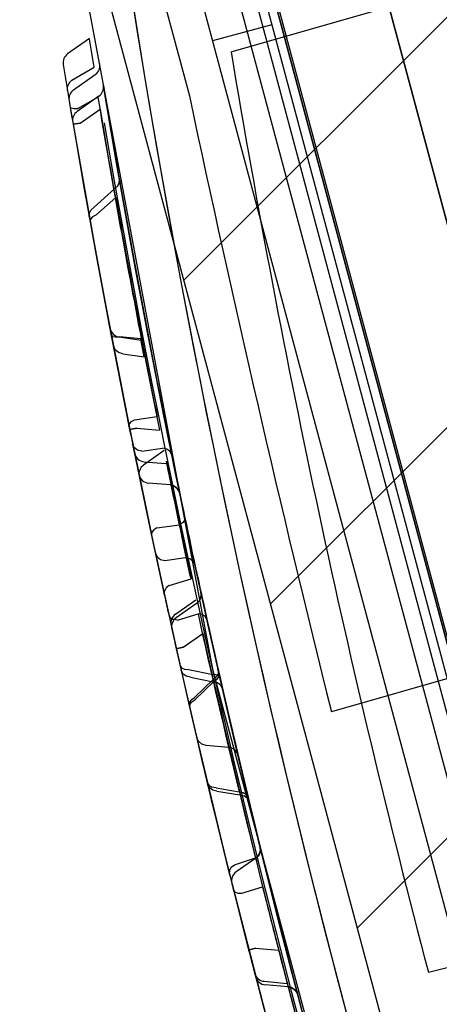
# Paper-space layout 'SUBMITTAL_E2H_2_1' of a CAD drawing. Header units: millimetres. Extents: x 0 to 841, y 0 to 594.
# Tile 8 of 67: x 109.03 to 110.47, y 166.5 to 169.89. Entities that reach past the tile are written whole.
import ezdxf

# ---------------------------------------------------------------- set-up
doc = ezdxf.new("R2010")
doc.units = ezdxf.units.MM
doc.header["$LTSCALE"] = 46.255
doc.layers.get('0').update_dxf_attribs({"linetype": 'CONTINUOUS'})
doc.layers.add('CURVES', color=7, linetype='CONTINUOUS')
doc.layers.add('NOTES', color=7, linetype='CONTINUOUS')
doc.styles.get("Standard").update_dxf_attribs({"font": 'txt', "width": 0.725})
doc.dimstyles.new('DIMSTYLE_1', dxfattribs={"dimtxt": 3.5, "dimasz": 4.8, "dimexe": 3.2, "dimexo": 1.6, "dimgap": 1.75, "dimtad": 0, "dimtih": 1, "dimtoh": 1, "dimdec": 1, "dimzin": 0, "dimdsep": 46, "dimtxsty": 'STANDARD', "dimblk": 'CLOSED', "dimblk1": 'CLOSED', "dimblk2": 'CLOSED', "dimcen": 0.09, "dimadec": 0, "dimazin": 0, "dimtp": 0.4, "dimtm": 0.4, "dimtfac": 1, "dimtdec": 1, "dimtofl": 0, "dimtmove": 0, "dimatfit": 3, "dimldrblk": 'CLOSED', "dimfxl": 1, "dimtolj": 1, "dimtzin": 0, "dimarcsym": 0})
doc.dimstyles.new('DIMSTYLE_3', dxfattribs={"dimtxt": 3.5, "dimasz": 4.8, "dimexe": 3.2, "dimexo": 1.6, "dimgap": 1.75, "dimtad": 0, "dimtih": 1, "dimtoh": 1, "dimdec": 1, "dimzin": 0, "dimdsep": 46, "dimtxsty": 'STANDARD', "dimblk": 'CLOSED', "dimblk1": 'CLOSED', "dimblk2": 'CLOSED', "dimcen": 0.09, "dimadec": 0, "dimazin": 0, "dimtp": 0.5, "dimtm": 0.5, "dimtfac": 1, "dimtdec": 1, "dimtofl": 0, "dimtmove": 0, "dimatfit": 3, "dimldrblk": 'CLOSED', "dimfxl": 1, "dimtolj": 1, "dimtzin": 0, "dimarcsym": 0})

# ---------------------------------------------------------------- blocks, each defined once
blk = doc.blocks.new('*D39')
at = {"color": 2, "linetype": 'CONTINUOUS'}
for p, q in [((105.3226431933, 187.0594612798), (101.8403923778, 200.0553982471)), ((111.722789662, 163.1737894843), (105.3226431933, 187.0594612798)), ((88.6845306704, 157.4733052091), (69.1660031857, 157.4733052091)), ((112.3741040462, 157.4733052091), (88.6845306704, 157.4733052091))]:
    blk.add_line(p, q, dxfattribs=at)
for points in [[(98.3650756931, 194.6929682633), (102.6686133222, 196.964435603), (97.8610072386, 196.2114922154), (98.3650756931, 194.6929682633)], [(71.8489906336, 162.3119721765), (72.3660031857, 157.4733052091), (73.4462346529, 162.2181023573), (71.8489906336, 162.3119721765)]]:
    blk.add_lwpolyline(points, dxfattribs=at)
for start, end in [(105.000000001, 132.0102912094), (145.1234989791, 180)]:
    blk.add_arc((113.2502298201, 157.4733052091), 40.8842266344, start, end, dxfattribs=at)
at = {"color": 2, "linetype": 'CONTINUOUS', "insert": (82.4428640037, 186.1012924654), "char_height": 3.5, "width": 12.4833333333, "attachment_point": 2, "line_spacing_factor": 0.9}
blk.add_mtext('75.0\\Fgdt;{\\Fgdt;~}', dxfattribs=at)
blk = doc.blocks.new('_CLOSED')
at = {"color": 0, "linetype": 'BYBLOCK'}
for p, q in [((0, 0), (-1, 0.1666666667)), ((-1, 0.1666666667), (-1, -0.1666666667)), ((-1, -0.1666666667), (0, 0)), ((-1, 0), (0, 0))]:
    blk.add_line(p, q, dxfattribs=at)
blk = doc.blocks.new('*D42')
at = {"color": 2, "linetype": 'CONTINUOUS'}
for p, q in [((91.6700745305, 252.9540907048), (91.6700745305, 257.9040907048)), ((200.5303540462, 252.9540907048), (200.5303540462, 257.9040907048)), ((91.6700745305, 254.7040907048), (136.7377142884, 254.7040907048)), ((200.5303540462, 254.7040907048), (147.8502142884, 254.7040907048)), ((91.6700745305, 239.6163708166), (91.6700745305, 252.9540907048)), ((200.5303540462, 157.5233052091), (200.5303540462, 252.9540907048))]:
    blk.add_line(p, q, dxfattribs=at)
at = {"color": 2, "linetype": 'CONTINUOUS', "xscale": 4.8, "yscale": 4.8, "zscale": 4.8, "rotation": 180}
blk.add_blockref('_CLOSED', (91.6700745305, 254.7040907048), dxfattribs=at)
at = {"color": 2, "linetype": 'CONTINUOUS', "xscale": 4.8, "yscale": 4.8, "zscale": 4.8}
blk.add_blockref('_CLOSED', (200.5303540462, 254.7040907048), dxfattribs=at)
at = {"color": 2, "linetype": 'CONTINUOUS', "insert": (142.2939642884, 256.4540907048), "char_height": 3.5, "width": 15.225, "attachment_point": 2, "line_spacing_factor": 0.9}
blk.add_mtext('871\\P[34.3]', dxfattribs=at)
blk = doc.blocks.new('*D43')
at = {"color": 2, "linetype": 'CONTINUOUS'}
for p, q in [((63.790818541, 239.0519462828), (56.784568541, 239.0519462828)), ((59.984568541, 239.0519462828), (59.984568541, 201.762625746)), ((90.9164759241, 239.0519462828), (63.790818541, 239.0519462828)), ((59.984568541, 157.4733052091), (59.984568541, 189.512625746)), ((63.790818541, 157.4733052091), (56.784568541, 157.4733052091)), ((112.9928540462, 157.4733052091), (63.790818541, 157.4733052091))]:
    blk.add_line(p, q, dxfattribs=at)
at = {"color": 2, "linetype": 'CONTINUOUS', "xscale": 4.8, "yscale": 4.8, "zscale": 4.8}
for p, rotation in [((59.984568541, 239.0519462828), 90), ((59.984568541, 157.4733052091), 270)]:
    blk.add_blockref('_CLOSED', p, dxfattribs=dict(at, rotation=rotation))
at = {"color": 2, "linetype": 'CONTINUOUS', "insert": (59.984568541, 200.012625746), "char_height": 3.5, "width": 15.225, "attachment_point": 2, "line_spacing_factor": 0.9}
blk.add_mtext('653\\P[25.7]', dxfattribs=at)

psp = doc.layouts.new('SUBMITTAL_E2H_2_1')

# ---------------------------------------------------------------- hatches: boundary and pattern name
at = {"linetype": 'CONTINUOUS'}
h = psp.add_hatch(dxfattribs=at)
h.set_pattern_fill('doorswing', color=2, angle=45, style=0, pattern_type=0)
h.set_pattern_definition([(45, (0, 0), (-0.7071067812, 0.7071067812), [])])
edge = h.paths.add_edge_path()
edge.add_arc((115.9591540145, 154.1965202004), 84.5915298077, 359.8699776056, 106.1287594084)
edge.add_line((113.6083141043, 154.0045552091), (200.5504660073, 154.0045552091))
edge.add_line((113.6083141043, 154.0045552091), (92.1201595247, 234.199439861))
edge.add_arc((92.96655203, 234.4262300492), 0.875, 116.3926077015, 195)
edge.add_line((92.5775973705, 235.2100280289), (92.4598911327, 235.4585135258))

# ---------------------------------------------------------------- linework, layer by layer
at = {"color": 2, "linetype": 'CONTINUOUS'}
psp.add_line((113.6083141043, 154.0045552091), (92.1201595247, 234.199439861), dxfattribs=at)
at = {"color": 7, "linetype": 'CONTINUOUS'}
for p, q in [((113.6083141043, 154.0045552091), (92.1201595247, 234.199439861)), ((93.1713361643, 233.8576452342), (113.6491040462, 157.4335750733)), ((112.0659924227, 161.6514578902), (109.4810372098, 171.2986420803)), ((109.8412166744, 170.0751747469), (111.7305957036, 163.023916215)), ((109.6359574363, 170.0201756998), (111.5253364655, 162.9689171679)), ((109.7555645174, 169.7771146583), (110.5708691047, 170.0108994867)), ((109.5240355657, 169.9523822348), (109.6117108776, 169.625173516)), ((109.8962157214, 169.8699155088), (109.6909564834, 169.8149164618)), ((109.2830444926, 169.7240484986), (109.2675245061, 169.8204955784)), ((109.2069623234, 169.6797509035), (109.2830530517, 169.7240534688)), ((109.2125097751, 169.6460167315), (109.2873448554, 169.6984168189)), ((109.1912779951, 169.643615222), (109.1916420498, 169.6573183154)), ((109.1971505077, 169.6699333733), (109.1916577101, 169.6572986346)), ((109.2069674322, 169.6797442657), (109.1971505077, 169.6699333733)), ((109.227547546, 169.5813261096), (109.2958726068, 169.6213218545)), ((109.2008843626, 169.5861352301), (109.2046693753, 169.5828182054)), ((109.204669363, 169.5828183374), (109.2008843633, 169.5861352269)), ((109.2140903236, 169.5811191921), (109.204669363, 169.5828183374)), ((109.2140903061, 169.581119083), (109.2275477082, 169.5813262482)), ((109.2275477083, 169.5813262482), (109.2140903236, 169.5811191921)), ((109.2350534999, 169.5316655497), (109.303738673, 169.5798000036)), ((109.2350537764, 169.5316659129), (109.2107773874, 169.5275423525)), ((109.2107774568, 169.5275420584), (109.2350545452, 169.531666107)), ((109.3640865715, 169.3136419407), (109.3699297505, 169.3250269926)), ((109.3699297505, 169.3250269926), (109.3705266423, 169.3372466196)), ((109.2829885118, 169.2418495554), (109.3538407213, 169.3047229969)), ((109.3538424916, 169.3047240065), (109.3640865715, 169.3136419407)), ((109.2889419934, 169.2142909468), (109.3580079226, 169.2751844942)), ((109.2662538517, 169.2095299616), (109.2668599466, 169.2215330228)), ((109.2668599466, 169.2215330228), (109.2727107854, 169.2329164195)), ((109.2727107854, 169.2329164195), (109.2829898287, 169.241838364)), ((109.2707354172, 169.2007287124), (109.2691894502, 169.1931702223)), ((109.2776721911, 169.2081459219), (109.2707354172, 169.2007287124)), ((109.2889421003, 169.2142910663), (109.2776721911, 169.2081459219)), ((109.3461029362, 168.7961270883), (109.3422711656, 168.7993536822)), ((109.3422711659, 168.7993536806), (109.3461029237, 168.7961271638)), ((109.3461029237, 168.7961271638), (109.3554901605, 168.794631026)), ((109.3554901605, 168.794631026), (109.3688524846, 168.7951172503)), ((109.3688526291, 168.7951171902), (109.4468450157, 168.7833802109)), ((109.4562077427, 168.7256521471), (109.44413956, 168.7873963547)), ((109.3486705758, 168.7660229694), (109.3549117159, 168.7516946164)), ((109.3667453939, 168.7412318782), (109.3549162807, 168.7516712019)), ((109.3819969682, 168.7366166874), (109.3667453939, 168.7412318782)), ((109.3819982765, 168.7366222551), (109.456205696, 168.7256524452)), ((109.4048066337, 168.4955160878), (109.41171679, 168.5031385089)), ((109.41171679, 168.5031385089), (109.4230376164, 168.5095347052)), ((109.4230377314, 168.5095347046), (109.5001835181, 168.5210828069)), ((109.4033793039, 168.4878500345), (109.4048066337, 168.4955160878)), ((109.4058821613, 168.4754017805), (109.4300500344, 168.4802666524)), ((109.4300487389, 168.4802669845), (109.4058822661, 168.4754011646)), ((109.4300489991, 168.4802670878), (109.5086519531, 168.4733588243)), ((109.4217438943, 168.4137300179), (109.4158938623, 168.4258404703)), ((109.4330834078, 168.4050834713), (109.4217438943, 168.4137300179)), ((109.4478982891, 168.4014362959), (109.4330834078, 168.4050834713)), ((109.4478973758, 168.4014403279), (109.5193079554, 168.4117229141)), ((109.5340835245, 168.4080683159), (109.5193010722, 168.4116763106)), ((109.545428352, 168.3994404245), (109.5340835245, 168.4080683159)), ((109.5513085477, 168.3873134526), (109.545428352, 168.3994404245)), ((109.4557332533, 168.3646580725), (109.5299647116, 168.3581636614)), ((109.5965335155, 168.1698672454), (109.5952357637, 168.1618445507)), ((109.488725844, 168.129973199), (109.4819383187, 168.1217932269)), ((109.4999610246, 168.1368255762), (109.488725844, 168.129973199)), ((109.4999530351, 168.1368324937), (109.5771237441, 168.1471694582)), ((109.5884106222, 168.1538632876), (109.5771241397, 168.1471694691)), ((109.5952357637, 168.1618445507), (109.5884106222, 168.1538632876)), ((109.4819383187, 168.1217932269), (109.4806869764, 168.1135549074)), ((109.4943307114, 168.0495555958), (109.5003302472, 168.0372429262)), ((109.5003302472, 168.0372429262), (109.5117078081, 168.0284665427)), ((109.5117078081, 168.0284665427), (109.5264682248, 168.0247654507)), ((109.5264682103, 168.0247654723), (109.5985435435, 168.0349880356)), ((109.5985225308, 168.0349846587), (109.6132637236, 168.031299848)), ((109.6132637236, 168.031299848), (109.6246338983, 168.0225501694)), ((109.6246338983, 168.0225501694), (109.6306445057, 168.0102664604)), ((109.5421352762, 167.938831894), (109.6173085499, 167.9615264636)), ((109.5315300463, 167.929882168), (109.5255882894, 167.9186095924)), ((109.542135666, 167.9388309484), (109.5315300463, 167.929882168)), ((109.5252256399, 167.9067538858), (109.5255799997, 167.9186437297)), ((111.5218295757, 167.9107554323), (110.1013017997, 167.5034256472)), ((109.5636979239, 167.8394323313), (109.6336026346, 167.8883801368)), ((109.5404199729, 167.8375581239), (109.5458858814, 167.8277501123)), ((109.5458858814, 167.8277501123), (109.5567089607, 167.821018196)), ((109.5710279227, 167.8185199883), (109.6413954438, 167.8405779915)), ((109.6556892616, 167.8380884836), (109.6413815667, 167.8405734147)), ((109.6665074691, 167.8313741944), (109.6556892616, 167.8380884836)), ((109.6719787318, 167.8215833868), (109.6665074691, 167.8313741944)), ((109.571027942, 167.8185199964), (109.55670897, 167.8210182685)), ((109.5906022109, 167.7255505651), (109.6576423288, 167.7725318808)), ((109.5906022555, 167.7255507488), (109.5665356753, 167.7201525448)), ((109.5665357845, 167.720152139), (109.5906030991, 167.7255512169)), ((109.5797470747, 167.6614741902), (109.5846042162, 167.6543657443)), ((109.5891916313, 167.6344080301), (109.5831199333, 167.6465647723)), ((109.5846042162, 167.6543657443), (109.5948531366, 167.6497543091)), ((109.6005279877, 167.6257793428), (109.5891916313, 167.6344080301)), ((109.5948531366, 167.6497543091), (109.6087310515, 167.6485457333)), ((109.6151723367, 167.6221680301), (109.6005279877, 167.6257793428)), ((109.6087309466, 167.6485484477), (109.688299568, 167.6332911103)), ((109.6151723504, 167.6221680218), (109.6939764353, 167.606430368)), ((109.6882958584, 167.6332802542), (109.7021329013, 167.6321618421)), ((109.7050361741, 167.6232421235), (109.6941641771, 167.6149206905)), ((109.7021329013, 167.6321618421), (109.7123490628, 167.6276796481)), ((109.7112493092, 167.6335444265), (109.7050361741, 167.6232421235)), ((109.7133174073, 167.624398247), (109.7068185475, 167.6151520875)), ((109.7118314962, 167.6442153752), (109.7112493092, 167.6335444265)), ((109.7123490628, 167.6276796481), (109.7172410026, 167.6204718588)), ((109.7141987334, 167.6338109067), (109.7133174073, 167.624398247)), ((109.6288794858, 167.5528573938), (109.6941821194, 167.6149373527)), ((109.6308968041, 167.5446679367), (109.6957205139, 167.6075354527)), ((109.7085968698, 167.6028398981), (109.6939795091, 167.6064292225)), ((109.6957232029, 167.6075351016), (109.7068172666, 167.6151546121)), ((109.7068185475, 167.6151520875), (109.6957237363, 167.6075325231)), ((109.7199226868, 167.5942476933), (109.7085968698, 167.6028398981)), ((109.7260096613, 167.5821302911), (109.7199226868, 167.5942476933)), ((109.6117917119, 167.5341615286), (109.6112344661, 167.5234647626)), ((109.6117917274, 167.5341613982), (109.6179982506, 167.5444999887)), ((109.6132192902, 167.5280417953), (109.6123073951, 167.5188070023)), ((109.6132318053, 167.527982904), (109.619765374, 167.5371123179)), ((109.6179982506, 167.5444999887), (109.6288795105, 167.5528573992)), ((109.619765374, 167.5371123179), (109.6308959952, 167.5446668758)), ((109.7797603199, 167.3513495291), (109.8175181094, 167.1933216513)), ((109.6730196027, 167.2598151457), (109.6785707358, 167.2501768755)), ((109.6806876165, 167.2413481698), (109.674613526, 167.253134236)), ((109.6785707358, 167.2501768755), (109.6893414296, 167.2436330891)), ((109.6919465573, 167.2330367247), (109.6806996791, 167.2413453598)), ((109.703513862, 167.2412882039), (109.6893414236, 167.2436330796)), ((109.7064436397, 167.2296215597), (109.6919465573, 167.2330367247)), ((109.7035138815, 167.241288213), (109.7832877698, 167.2273377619)), ((109.7064431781, 167.2296224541), (109.7858017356, 167.2165060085)), ((109.7832862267, 167.2273370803), (109.7974376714, 167.2250154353)), ((109.785775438, 167.2165078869), (109.8002249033, 167.2131812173)), ((109.7974376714, 167.2250154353), (109.8081994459, 167.2185020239)), ((109.8081994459, 167.2185020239), (109.8137609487, 167.2088919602)), ((109.8114386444, 167.2049560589), (109.8002232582, 167.2131200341)), ((109.8114310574, 167.205021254), (109.8174942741, 167.1934203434)), ((109.8175181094, 167.1933216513), (109.8114386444, 167.2049560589)), ((109.8508413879, 167.0083504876), (109.8570171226, 167.0188585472)), ((109.8570171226, 167.0188585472), (109.8574415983, 167.0296579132)), ((109.7668865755, 166.9759234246), (109.8398996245, 166.9998130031)), ((109.8399014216, 166.9998136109), (109.8508413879, 167.0083504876)), ((109.7497704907, 166.9568344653), (109.7493614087, 166.9460185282)), ((109.7559415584, 166.9673647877), (109.7497704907, 166.9568344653)), ((109.7559416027, 166.967364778), (109.7668865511, 166.9759234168)), ((109.7682664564, 166.8830052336), (109.763348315, 166.889855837)), ((109.7682716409, 166.8829845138), (109.778407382, 166.8787875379)), ((109.778407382, 166.8787875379), (109.7920817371, 166.8779299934)), ((109.7920816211, 166.8779302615), (109.8638958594, 166.9000694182)), ((110.4354950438, 166.6064130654), (111.1991440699, 166.796812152)), ((109.8159075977, 166.6822383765), (109.8398091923, 166.6883662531)), ((109.8398080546, 166.6883664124), (109.8159077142, 166.68223785)), ((109.8398080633, 166.6883665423), (109.9197187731, 166.6813435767)), ((109.8694893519, 166.5745333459), (109.948958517, 166.5675806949))]:
    psp.add_line(p, q, dxfattribs=at)
at = {"color": 3, "linetype": 'CONTINUOUS'}
psp.add_line((112.1263627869, 161.6676340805), (109.5414075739, 171.3148182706), dxfattribs=at)
at = {"color": 6, "linetype": 'CONTINUOUS'}
for p, q in [((109.1964029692, 170.2966536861), (109.6912873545, 167.6500086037)), ((111.7279950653, 163.1785108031), (109.9162617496, 169.9399915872)), ((109.2672063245, 169.8224615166), (109.1920262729, 169.7698198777)), ((109.1765277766, 169.7330447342), (109.1912780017, 169.6436151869)), ((109.3269504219, 169.5902311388), (109.3151140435, 169.660938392)), ((109.2996353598, 169.6240443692), (109.225009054, 169.5717904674)), ((109.3606491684, 169.39361615), (109.3269025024, 169.5905154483)), ((109.2008843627, 169.5861352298), (109.2693352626, 169.1923587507)), ((109.2095452, 169.5348073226), (109.219933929, 169.4738420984)), ((109.2107773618, 169.5275425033), (109.3043208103, 169.0007281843)), ((109.2199009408, 169.4740347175), (109.2494209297, 169.3042167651)), ((109.4108259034, 169.1125681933), (109.3604885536, 169.3945249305)), ((109.4110991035, 169.1111030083), (109.3606491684, 169.39361615)), ((109.4298026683, 169.009637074), (109.3705248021, 169.3372570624)), ((109.2492866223, 169.3049783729), (109.292994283, 169.0621132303)), ((109.2494209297, 169.3042167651), (109.2932272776, 169.0608448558)), ((109.2662540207, 169.2095290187), (109.3231021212, 168.9002620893)), ((109.2691894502, 169.1931702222), (109.3344737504, 168.8402063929)), ((109.2693352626, 169.1923587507), (109.3422711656, 168.7993536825)), ((109.4696885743, 168.798635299), (109.4108259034, 169.1125681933)), ((109.292994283, 169.0621132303), (109.3436871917, 168.7919634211)), ((109.3043208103, 169.0007281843), (109.4058822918, 168.4754010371)), ((109.5050897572, 168.6170486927), (109.4298026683, 169.009637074)), ((109.3231021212, 168.9002620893), (109.3945206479, 168.5320990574)), ((109.3344737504, 168.8402063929), (109.4033793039, 168.4878500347)), ((109.3373905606, 168.8248980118), (109.3486698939, 168.766026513)), ((109.3434659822, 168.7931172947), (109.3910102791, 168.5497149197)), ((109.4439851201, 168.7881883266), (109.3709600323, 168.7945771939)), ((109.5248839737, 168.5176782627), (109.4694418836, 168.7999150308)), ((109.5965349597, 168.1698603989), (109.5050897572, 168.6170486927)), ((109.3909024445, 168.5502567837), (109.424921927, 168.3814560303)), ((109.3945206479, 168.5320990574), (109.4806870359, 168.1135546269)), ((109.5643497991, 168.3238796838), (109.5247570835, 168.5183167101)), ((109.4158946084, 168.4258367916), (109.486888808, 168.0843952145)), ((109.5250919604, 168.4029675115), (109.4538173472, 168.3530604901)), ((109.424921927, 168.3814560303), (109.4373377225, 168.3208933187)), ((109.6227705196, 168.046790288), (109.5513085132, 168.3873136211)), ((109.4385987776, 168.3147719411), (109.4481595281, 168.2685426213)), ((109.5786658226, 168.2549507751), (109.5643212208, 168.3240242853)), ((109.448141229, 168.2686304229), (109.4770094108, 168.1309020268)), ((109.5452377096, 168.2845881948), (109.4707984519, 168.2911007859)), ((109.5452379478, 168.2845902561), (109.5603510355, 168.2799185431)), ((109.5603510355, 168.2799185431), (109.5721931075, 168.269430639)), ((109.5721931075, 168.269430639), (109.578656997, 168.2549927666)), ((109.4769703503, 168.1310865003), (109.5252256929, 167.9067536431)), ((109.486888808, 168.0843952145), (109.5797468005, 167.6614754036)), ((109.4943307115, 168.0495555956), (109.5381309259, 167.8479400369)), ((109.7172410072, 167.6204718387), (109.6227705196, 168.046790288)), ((109.6776538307, 167.7960580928), (109.6306445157, 168.0102664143)), ((109.6516897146, 167.9002980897), (109.6463810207, 167.8866958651)), ((109.6667770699, 167.8450403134), (109.6513933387, 167.9149307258)), ((109.6668509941, 167.8447150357), (109.6513949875, 167.9149238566)), ((109.6514009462, 167.9148967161), (109.6516897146, 167.9002980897)), ((109.636279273, 167.8761529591), (109.5664068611, 167.8272277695)), ((109.6463810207, 167.8866958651), (109.6362797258, 167.8761523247)), ((109.5381309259, 167.8479400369), (109.5831199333, 167.6465647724)), ((109.540419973, 167.8375581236), (109.6054938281, 167.5484352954)), ((109.7104561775, 167.6502503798), (109.6667770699, 167.8450403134)), ((109.7414897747, 167.5149321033), (109.6719787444, 167.82158333)), ((109.7260096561, 167.5821303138), (109.6776538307, 167.7960580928)), ((109.5513080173, 167.7883789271), (109.5647050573, 167.7283207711)), ((109.5647050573, 167.7283207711), (109.6026121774, 167.561001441)), ((109.5665356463, 167.7201526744), (109.6872768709, 167.2002460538)), ((109.6912873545, 167.6500086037), (110.3881629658, 165.0492298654)), ((109.774638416, 167.3730393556), (109.7102484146, 167.6511775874)), ((109.7749386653, 167.3717603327), (109.7104561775, 167.6502503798)), ((109.7832420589, 167.3366397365), (109.7118314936, 167.6442153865)), ((109.8576871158, 167.0286606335), (109.7141957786, 167.633823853)), ((109.8588106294, 167.0241046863), (109.7141987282, 167.6338130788)), ((109.6025454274, 167.5612927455), (109.6585589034, 167.3207085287)), ((109.6054938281, 167.5484352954), (109.6730196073, 167.2598151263)), ((109.6112344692, 167.5234647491), (109.6790726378, 167.2344685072)), ((109.6123073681, 167.5188071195), (109.7489637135, 166.9476217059)), ((109.8137609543, 167.2088919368), (109.7414897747, 167.5149321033)), ((109.6427439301, 167.4020493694), (109.6361279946, 167.4161188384)), ((109.6361279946, 167.4161188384), (109.6746748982, 167.2529156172)), ((109.6544976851, 167.3918720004), (109.6427439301, 167.4020493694)), ((109.6693692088, 167.3873358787), (109.6544976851, 167.3918720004)), ((109.746409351, 167.380592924), (109.6693689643, 167.3873330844)), ((109.8488906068, 167.0643903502), (109.774638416, 167.3730393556)), ((109.6584099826, 167.321338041), (109.7224841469, 167.0550702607)), ((109.857441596, 167.0296579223), (109.7832420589, 167.3366397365)), ((109.6790726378, 167.2344685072), (109.7493614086, 166.9460185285)), ((109.6872768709, 167.2002460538), (109.8159077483, 166.6822377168)), ((109.7223117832, 167.0557742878), (109.7819183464, 166.8158900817)), ((109.9177810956, 166.7885501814), (109.8486453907, 167.065426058)), ((109.9178987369, 166.7880810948), (109.8488906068, 167.0643903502)), ((109.8558725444, 167.0236164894), (109.8506283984, 167.0096519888)), ((109.8723805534, 166.9692719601), (109.8552528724, 167.0385411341)), ((109.8552579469, 167.0385205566), (109.8558725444, 167.0236164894)), ((110.0336729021, 166.3445757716), (109.8576871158, 167.0286606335)), ((109.8403547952, 166.9988373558), (109.7727677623, 166.9515124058)), ((109.8506283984, 167.0096519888), (109.8403552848, 166.9988366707)), ((109.7485138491, 166.9494347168), (109.9124523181, 166.3140155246)), ((109.9206223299, 166.7773739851), (109.8723805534, 166.9692719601)), ((109.7578895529, 166.9117270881), (109.7728339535, 166.8519882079)), ((109.763345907, 166.889865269), (109.8333834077, 166.6143600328)), ((109.7633486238, 166.8898546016), (109.8338585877, 166.612526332)), ((109.7728083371, 166.8520902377), (109.8150093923, 166.6857421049)), ((109.7818058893, 166.8163359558), (109.8242067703, 166.6499344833)), ((109.9671267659, 166.5965716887), (109.9177810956, 166.7885501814)), ((109.967159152, 166.5964632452), (109.9178987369, 166.7880810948)), ((109.991907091, 166.5018528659), (109.9206223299, 166.7773739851)), ((109.814895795, 166.6861853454), (109.8770944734, 166.4469919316)), ((109.8241741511, 166.6500611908), (109.8395913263, 166.590385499)), ((109.8333834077, 166.6143600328), (109.9124096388, 166.3141732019)), ((109.98513392, 166.5276371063), (109.9671267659, 166.5965716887)), ((109.9521282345, 166.5554855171), (109.8726223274, 166.5624413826)), ((109.9521284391, 166.5554875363), (109.9667055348, 166.551111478)), ((109.9667055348, 166.551111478), (109.9783428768, 166.5413025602)), ((109.9783428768, 166.5413025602), (109.9851235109, 166.527676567)), ((110.0737092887, 166.1965137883), (109.991907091, 166.5018528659))]:
    psp.add_line(p, q, dxfattribs=at)
at = {"color": 2, "linetype": 'CONTINUOUS'}
psp.add_arc((115.9591540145, 154.1965202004), 84.5915298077, 359.8699776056, 106.1287594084, dxfattribs=at)
at = {"color": 7, "linetype": 'CONTINUOUS'}
for centre, radius, start, end in [((115.9591540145, 154.1965202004), 84.5915298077, 359.8699776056, 106.1287594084), ((143.9809500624, 175.4441306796), 34.9996971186, 188.9110474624, 201.0889525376), ((144.2440736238, 175.5146344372), 34.9624998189, 189.4452439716, 194.7613556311), ((109.2658362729, 169.7291315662), 0.0374992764, 305.0023593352, 9.3273446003), ((143.8238523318, 175.4019406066), 34.983028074, 189.4454694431, 191.7885513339), ((143.8236933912, 175.4018657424), 34.9828579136, 189.4453912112, 191.7884844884), ((143.8221134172, 175.4015705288), 35.10625, 189.4398914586, 189.6321181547), ((109.2340188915, 169.6152985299), 0.0375, 125, 189.4971156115), ((170.7104412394, 182.6062762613), 62.4624997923, 191.9947661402, 193.9922521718), ((143.925334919, 175.427950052), 35.1129120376, 189.5187390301, 190.9081062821), ((143.923616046, 175.4276503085), 35.1111672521, 189.5187204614, 190.9081569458), ((143.8612955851, 175.40766307), 35.0455236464, 189.5724183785, 191.4121738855), ((143.8595407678, 175.4073486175), 35.0437409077, 189.5723884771, 191.4122378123), ((143.8221134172, 175.4015705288), 35, 189.6539956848, 200.3460043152), ((143.8217684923, 175.4015032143), 34.9808985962, 189.9831811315, 191.9308486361), ((143.9570391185, 175.4079067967), 35.138344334, 190.0513530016, 191.3026620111), ((143.8221134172, 175.4015705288), 35.10625, 190.1473892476, 190.186108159), ((143.8221134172, 175.4015705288), 35.10625, 190.8398102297, 190.8968735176), ((143.8221134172, 175.4015705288), 35.10625, 191.3579083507, 191.5132900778), ((109.4590008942, 168.4020187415), 0.0375, 191.518545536, 265.001513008), ((143.8276688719, 175.4028006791), 34.9869395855, 191.5672119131, 192.8521076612), ((143.8221134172, 175.4015705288), 35.10625, 191.9811917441, 192.0884703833), ((143.8147998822, 175.3999241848), 34.9737547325, 192.1980492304, 192.9166376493), ((143.8221134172, 175.4015705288), 35.10625, 192.3268621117, 192.4425442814), ((143.8215180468, 175.4014098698), 34.9806344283, 192.3579682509, 194.6951827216), ((109.5852070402, 167.8087141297), 0.0375, 125, 192.5043338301), ((143.6330633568, 175.3825828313), 34.8183191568, 192.5100145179, 193.5458153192), ((143.8221134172, 175.4015705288), 35.10625, 192.5043338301, 192.6388461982), ((143.8181391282, 175.4005564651), 34.9771511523, 192.5143159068, 193.544496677), ((143.7777980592, 175.390293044), 34.9601961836, 192.5856097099, 194.4248782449), ((143.7784245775, 175.3904336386), 34.9608382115, 192.5856108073, 194.4248454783), ((143.8221134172, 175.4015705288), 35.10625, 192.7367472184, 192.7725932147), ((143.8221505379, 175.4016111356), 34.9812957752, 192.8123325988, 198.4328879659), ((143.8231405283, 175.4018464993), 34.9823131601, 192.8298253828, 197.1701443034), ((143.4796891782, 175.2932714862), 34.6470306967, 192.8039513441, 193.8493568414), ((143.8221134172, 175.4015705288), 35.10625, 192.9449747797, 192.9759717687), ((143.8221134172, 175.4015705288), 35.10625, 193.4099891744, 193.4323580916), ((109.8188461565, 167.0295535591), 0.0374997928, 305.0011535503, 13.8349355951), ((140.5771663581, 174.5321123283), 31.646514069, 193.771147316, 196.2289322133), ((143.8221134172, 175.4015705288), 35.10625, 193.9370735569, 194.03161479), ((146.1548131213, 176.0264760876), 37.4208741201, 194.1159759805, 195.8836113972), ((143.8221134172, 175.4015705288), 35.10625, 194.381066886, 194.5154689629), ((109.8727568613, 166.611893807), 0.0375, 194.5204609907, 265.0016852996), ((143.8559410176, 175.4105895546), 35.016258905, 194.6954234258, 195.304434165)]:
    psp.add_arc(centre, radius, start, end, dxfattribs=at)
at = {"color": 6, "linetype": 'CONTINUOUS'}
for centre, radius, start, end in [((109.2135353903, 169.7391016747), 0.0375, 125.0000000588, 189.2920944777), ((109.2781264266, 169.6547614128), 0.037499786, 305.0007882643, 9.4471221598), ((109.2465181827, 169.5410721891), 0.0375, 124.9999482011, 189.6199763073), ((109.3742267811, 168.8319163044), 0.0374994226, 190.7978790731, 264.9999999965), ((109.4753267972, 168.3223417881), 0.0375000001, 124.9999787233, 191.6458990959), ((109.4740667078, 168.3284584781), 0.0375, 191.6365746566, 265.0001805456), ((109.5419689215, 168.2472329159), 0.0375001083, 11.7853753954, 84.9990490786), ((109.6147704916, 167.9068695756), 0.0374997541, 305.0009779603, 12.3604353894), ((109.5879159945, 167.7965094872), 0.0375, 124.9999506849, 192.5246331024), ((109.7431429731, 167.3432431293), 0.0375000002, 13.3038216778, 85.0019880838), ((109.7942768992, 166.9207941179), 0.0375, 124.9999500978, 193.9946073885), ((109.8758905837, 166.5997989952), 0.0375, 194.536370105, 265.00016946), ((109.9488593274, 166.518130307), 0.0374999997, 14.6918797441, 84.9988588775)]:
    psp.add_arc(centre, radius, start, end, dxfattribs=at)
at = {"color": 7, "linetype": 'CONTINUOUS'}
for points, knots in [([(109.6173085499, 167.9615264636), (109.6043800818, 168.0214089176), (109.5805132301, 168.1325021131), (109.492414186, 168.5613333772), (109.588376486, 168.0955779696), (109.6173140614, 167.9615281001)], [0, 0, 0, 0, 0.2233594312, 0.5000013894, 1, 1, 1, 1]), ([(109.8639195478, 166.9000765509), (109.8779245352, 166.8443752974), (109.9066682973, 166.7308647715), (109.950617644, 166.5615006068), (110.0054685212, 166.3534635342), (110.0754419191, 166.0950347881), (110.1319678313, 165.8929364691), (110.1626814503, 165.7849771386)], [0, 0, 0, 0, 0.149249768, 0.3042759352, 0.4546826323, 0.7083259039, 1, 1, 1, 1])]:
    psp.add_open_spline(points, degree=3, knots=knots, dxfattribs=at)
at = {"layer": 'CURVES', "color": 4, "linetype": 'CONTINUOUS'}
psp.add_line((111.8984257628, 162.0594918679), (109.5043495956, 170.9943057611), dxfattribs=at)
psp.add_arc((143.9812442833, 175.4442095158), 35, 188.3757750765, 201.6242249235, dxfattribs=at)
at = {"layer": 'NOTES', "color": 7, "linetype": 'CONTINUOUS'}
for p, q in [((113.3081049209, 158.7062011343), (103.5872045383, 194.9850952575)), ((109.5195925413, 171.3962330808), (112.1045477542, 161.7490488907))]:
    psp.add_line(p, q, dxfattribs=at)

# ---------------------------------------------------------------- dimensions: what is measured, and where the dimension line sits
at = {"color": 2, "linetype": 'CONTINUOUS'}
for base, p1, p2, angle, text, picture, middle in [((91.6700745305, 254.7040907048), (200.5303540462, 155.9233052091), (91.6700745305, 238.0163708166), 180, '871\\P[34.3]', '*D42', (142.2939642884, 252.0790907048)), ((59.984568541, 239.0519462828), (114.5928540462, 157.4733052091), (92.5164759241, 239.0519462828), 90, '653\\P[25.7]', '*D43', (59.984568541, 195.637625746))]:
    dim = psp.add_linear_dim(base=base, p1=p1, p2=p2, angle=angle, text=text, dimstyle='DIMSTYLE_1', dxfattribs=at)
    dim.commit()
    dim.dimension.update_dxf_attribs({"geometry": picture, "text_midpoint": middle, "dimtype": 160})
dim = psp.add_angular_dim_2l(base=(80.8145920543, 182.3620454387), line1=((112.2427162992, 161.2333968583), (112.1369001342, 161.6283081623)), line2=((114.3829463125, 157.4733052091), (113.9741040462, 157.4733052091)), text='75.0%%d', dimstyle='DIMSTYLE_3', dxfattribs=at)
dim.commit()
dim.dimension.update_dxf_attribs({"geometry": '*D39', "text_midpoint": (82.4428640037, 184.3512924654), "dimtype": 162})

doc.saveas('drawing.dxf')
